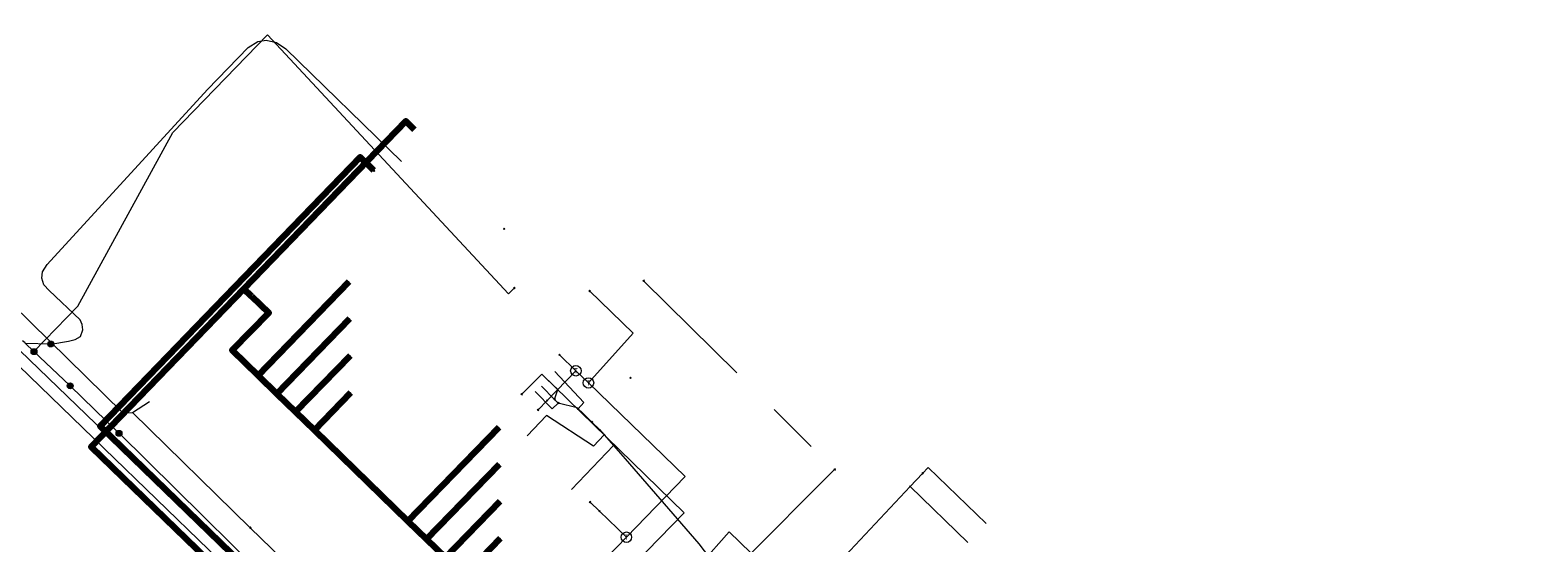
# Model space of a CAD drawing. Header units: metres. Extents: x 98902 to 136161, y 449037 to 499677.
# Tile 130 of 200: x 113632 to 113689, y 483393 to 483412. Entities that reach past the tile are written whole.
import ezdxf
from ezdxf.enums import TextEntityAlignment as Align
from ezdxf.lldxf.tags import DXFTag

# ---------------------------------------------------------------- set-up
doc = ezdxf.new("R2010")
doc.units = ezdxf.units.M
doc.linetypes.add('RI-OVERIG', pattern=[17, 5, -2, 2, -2, 0, -2, 2, -2])
for name, color, linetype, lineweight in [('B-WE-KL-DATA-G', 90, 'KL-DATA-N', 18), ('B-WE-KL-DATA_HULPSTUK-S', 90, 'Continuous', 25), ('B-WE-KL-DATA_KABELBED-G', 90, 'Continuous', 100), ('B-WE-KL-ET_LS-G', 190, 'KL-LS-N', 18), ('B-WE-KL-ET_LS_HULPSTUK-S', 190, 'Continuous', 25), ('B-WE-KL-GAS_LD-G', 50, 'KL-GAS-LD-N', 18), ('B-WE-KL-GAS_LD_HULPSTUK-S', 50, 'Continuous', 25), ('B-WE-KL-WATER-G', 170, 'KL-WATER-N', 18), ('B-WE-KL-WATER_HULPSTUK-S', 170, 'Continuous', 25), ('B-WE-RI-VRIJVERVAL-G', 210, 'RI-OVERIG', 18), ('B-WE-RI-VRIJVERVAL_HULPSTUK-S', 210, 'Continuous', 25)]:
    doc.layers.add(name, color=color, linetype=linetype, lineweight=lineweight)
doc.styles.add('NLCS-ISO', font='NLCS-ISO.ttf')
doc.styles.get("Standard").update_dxf_attribs({"font": 'arial.ttf'})
tags = doc.linetypes.add('KL-DATA-N', pattern='A,4,-1,[101,NLCS.SHX,S=0.5,R=0,X=0,Y=0],-1,4,-1,["D",Standard,S=1,R=0,X=-0.25,Y=-0.5],-1.5', length=12.5).pattern_tags.tags
tags[18] = DXFTag(74, 10)
tags = doc.linetypes.add('KL-GAS-LD-N', pattern='A,4,-1,[69,NLCS.SHX,S=0.5,R=0,X=0,Y=0],-1,4,-1,["L",Standard,S=1,R=0,X=0.25,Y=-0.5],-2', length=13).pattern_tags.tags
tags[18] = DXFTag(74, 10)
tags = doc.linetypes.add('KL-LS-N', pattern='A,4,-1,[103,NLCS.SHX,S=0.75,R=0,X=0,Y=0],-1,4,-1,["L",Standard,S=1,R=0,X=0,Y=-0.5],-2', length=13).pattern_tags.tags
tags[18] = DXFTag(74, 10)
doc.linetypes.add('KL-WATER-N', pattern='A,7,-0.5,[168,NLCS.SHX,S=0.75,R=0,X=0.75,Y=0],-2', length=9.5)

# ---------------------------------------------------------------- blocks, each defined once
blk = doc.blocks.new('SKL-WTB_HULP_OVERIG-SO')
at = {"color": 0, "linetype": 'ByBlock', "lineweight": 18}
for points in [[(-0.14, 0.14), (0.14, -0.14)], [(0.14, 0.14), (-0.14, -0.14)]]:
    blk.add_lwpolyline(points, dxfattribs=at)
at = {"color": 0, "linetype": 'ByBlock', "lineweight": 18, "style": 'NLCS-ISO', "flags": 1}
for tag, p in [('TYPE', (1.5, 0)), ('OMSCHRIJVING', (1.5, -3)), ('LABEL', (1.5, -1.5))]:
    blk.add_attdef(tag, p, '', height=1, dxfattribs=at)
blk = doc.blocks.new('SKL-WTB_HULP_T STUK-SO')
at = {"color": 0, "linetype": 'ByBlock', "lineweight": 18}
blk.add_circle((0, 0), 1, dxfattribs=at)
at = {"color": 0, "linetype": 'ByBlock', "lineweight": -2, "style": 'NLCS-ISO'}
blk.add_text('T', height=1, dxfattribs=at).set_placement((0, 0), align=Align.MIDDLE_CENTER)
at = {"color": 0, "linetype": 'ByBlock', "lineweight": 18, "style": 'NLCS-ISO', "flags": 1}
for tag, p in [('TYPE', (1.5, 0)), ('OMSCHRIJVING', (1.5, -3)), ('LABEL', (1.5, -1.5))]:
    blk.add_attdef(tag, p, '', height=1, dxfattribs=at)
blk = doc.blocks.new('SKL-WTB_HULP_MOF-SO')
at = {"linetype": 'ByBlock', "lineweight": 18}
h = blk.add_hatch(color=0, dxfattribs=at)
h.dxf.hatch_style = 1
h.paths.add_polyline_path([(-0.5625, 0, 1), (0.5625, 0, 1)])
at = {"color": 0, "linetype": 'ByBlock', "lineweight": 18}
blk.add_circle((0, 0), 0.5625, dxfattribs=at)
at = {"color": 0, "linetype": 'ByBlock', "lineweight": 18, "style": 'NLCS-ISO', "flags": 1}
for tag, p in [('TYPE', (1.5, 0)), ('OMSCHRIJVING', (1.5, -3)), ('LABEL', (1.5, -1.5))]:
    blk.add_attdef(tag, p, '', height=1, dxfattribs=at)
blk = doc.blocks.new('SRI-HULP_OVERIG-SO')
at = {"color": 0, "linetype": 'ByBlock', "lineweight": 18}
for points in [[(-0.14, 0.14), (0.14, -0.14)], [(0.14, 0.14), (-0.14, -0.14)]]:
    blk.add_lwpolyline(points, dxfattribs=at)
at = {"color": 0, "linetype": 'ByBlock', "lineweight": 18, "style": 'NLCS-ISO', "flags": 1}
for tag, p in [('TYPE', (1.5, 0)), ('OMSCHRIJVING', (1.5, -3)), ('LABEL', (1.5, -1.5))]:
    blk.add_attdef(tag, p, '', height=1, dxfattribs=at)

msp = doc.modelspace()

# ---------------------------------------------------------------- linework, layer by layer
at = {"layer": 'B-WE-KL-DATA-G', "flags": 128}
for points in [[(113794.493, 483450.208), (113789.254, 483445.35), (113787.363, 483443.597), (113783.994, 483440.132), (113779.86, 483435.881), (113779.512, 483435.523), (113766.549, 483422.1), (113764.795, 483420.248), (113754.896, 483409.887), (113752.174, 483407.094), (113747.221, 483401.976), (113736.632, 483391.034), (113735.467, 483389.83), (113728.495, 483382.65), (113722.719, 483376.714), (113720.277, 483374.204), (113719.021, 483372.913), (113717.569, 483371.421), (113715.235, 483368.969), (113710.458, 483363.942), (113705.035, 483358.234), (113690.635, 483368.715), (113682.825, 483360.731), (113680.951, 483362.546), (113680.735, 483362.755), (113679.744, 483363.717), (113678.35, 483362.282), (113676.666, 483363.919), (113675.949, 483364.616), (113675.231, 483365.313), (113674.514, 483366.01), (113671.298, 483369.134), (113670.581, 483369.831), (113669.864, 483370.527), (113669.147, 483371.224), (113666.119, 483374.166), (113665.401, 483374.863), (113664.684, 483375.56), (113663.967, 483376.256), (113660.302, 483379.817), (113659.585, 483380.514), (113658.868, 483381.21), (113658.15, 483381.907), (113653.975, 483385.962), (113653.258, 483386.659), (113652.541, 483387.356), (113651.824, 483388.053), (113648.341, 483391.437), (113647.624, 483392.134), (113646.907, 483392.831), (113646.189, 483393.528), (113642.617, 483396.998), (113641.9, 483397.695), (113641.183, 483398.392), (113643.97, 483401.261)], [(113609.057, 483421.351), (113610.12, 483420.75), (113612.827, 483419.571), (113618.497, 483414.076), (113624.027, 483408.694), (113635.294, 483397.656), (113635.661, 483397.672)], [(113680.735, 483362.755), (113679.744, 483363.717), (113678.35, 483362.282), (113676.666, 483363.919), (113675.949, 483364.616), (113675.231, 483365.313), (113674.514, 483366.01), (113671.298, 483369.134), (113670.581, 483369.831), (113669.864, 483370.527), (113669.147, 483371.224), (113666.119, 483374.166), (113665.401, 483374.863), (113664.684, 483375.56), (113663.967, 483376.256), (113660.302, 483379.817), (113659.585, 483380.514), (113658.868, 483381.21), (113658.15, 483381.907), (113653.975, 483385.962), (113653.258, 483386.659), (113652.541, 483387.356), (113651.824, 483388.053), (113648.341, 483391.437), (113647.624, 483392.134), (113646.907, 483392.831), (113646.189, 483393.528), (113642.617, 483396.998), (113641.9, 483397.695), (113640.466, 483399.089), (113639.476, 483400.05), (113640.87, 483401.485), (113640.213, 483402.123), (113639.926, 483402.401), (113646.117, 483408.796), (113646.434, 483408.488)], [(113680.735, 483362.755), (113679.744, 483363.717), (113678.35, 483362.282), (113676.666, 483363.919), (113675.949, 483364.616), (113675.231, 483365.313), (113674.514, 483366.01), (113671.298, 483369.134), (113670.581, 483369.831), (113669.864, 483370.527), (113669.147, 483371.224), (113666.119, 483374.166), (113665.401, 483374.863), (113664.684, 483375.56), (113663.967, 483376.256), (113660.302, 483379.817), (113659.585, 483380.514), (113658.868, 483381.21), (113658.15, 483381.907), (113653.975, 483385.962), (113653.258, 483386.659), (113652.541, 483387.356), (113651.824, 483388.053), (113648.341, 483391.437), (113647.624, 483392.134), (113646.907, 483392.831), (113646.189, 483393.528), (113642.617, 483396.998), (113641.9, 483397.695), (113640.466, 483399.089), (113639.476, 483400.05), (113640.87, 483401.485), (113640.213, 483402.123), (113639.926, 483402.401), (113646.117, 483408.796), (113646.434, 483408.488)], [(113680.735, 483362.755), (113679.744, 483363.717), (113678.35, 483362.282), (113676.666, 483363.919), (113675.949, 483364.616), (113675.231, 483365.313), (113674.514, 483366.01), (113671.298, 483369.134), (113670.581, 483369.831), (113669.864, 483370.527), (113669.147, 483371.224), (113666.119, 483374.166), (113665.401, 483374.863), (113664.684, 483375.56), (113663.967, 483376.256), (113660.302, 483379.817), (113659.585, 483380.514), (113658.868, 483381.21), (113658.15, 483381.907), (113653.975, 483385.962), (113653.258, 483386.659), (113652.541, 483387.356), (113651.824, 483388.053), (113648.341, 483391.437), (113647.624, 483392.134), (113646.907, 483392.831), (113646.189, 483393.528), (113642.617, 483396.998), (113641.9, 483397.695), (113640.466, 483399.089), (113639.476, 483400.05), (113640.87, 483401.485), (113640.213, 483402.123), (113639.926, 483402.401), (113646.117, 483408.796), (113646.434, 483408.488)], [(113680.735, 483362.755), (113679.744, 483363.717), (113678.35, 483362.282), (113676.666, 483363.919), (113675.949, 483364.616), (113675.231, 483365.313), (113674.514, 483366.01), (113671.298, 483369.134), (113670.581, 483369.831), (113669.864, 483370.527), (113669.147, 483371.224), (113666.119, 483374.166), (113665.401, 483374.863), (113664.684, 483375.56), (113663.967, 483376.256), (113660.302, 483379.817), (113659.585, 483380.514), (113658.868, 483381.21), (113658.15, 483381.907), (113653.975, 483385.962), (113653.258, 483386.659), (113652.541, 483387.356), (113651.824, 483388.053), (113648.341, 483391.437), (113647.624, 483392.134), (113646.907, 483392.831), (113646.189, 483393.528), (113642.617, 483396.998), (113641.9, 483397.695), (113640.466, 483399.089), (113639.476, 483400.05), (113640.87, 483401.485), (113640.213, 483402.123), (113639.926, 483402.401), (113646.117, 483408.796), (113646.434, 483408.488)], [(113680.735, 483362.755), (113679.744, 483363.717), (113678.35, 483362.282), (113676.666, 483363.919), (113675.949, 483364.616), (113675.231, 483365.313), (113674.514, 483366.01), (113671.298, 483369.134), (113670.581, 483369.831), (113669.864, 483370.527), (113669.147, 483371.224), (113666.119, 483374.166), (113665.401, 483374.863), (113664.684, 483375.56), (113663.967, 483376.256), (113660.302, 483379.817), (113659.585, 483380.514), (113658.868, 483381.21), (113658.15, 483381.907), (113653.975, 483385.962), (113653.258, 483386.659), (113652.541, 483387.356), (113651.824, 483388.053), (113648.341, 483391.437), (113647.624, 483392.134), (113646.907, 483392.831), (113646.189, 483393.528), (113642.617, 483396.998), (113641.9, 483397.695), (113640.466, 483399.089), (113639.476, 483400.05), (113640.87, 483401.485), (113640.213, 483402.123), (113639.926, 483402.401), (113646.117, 483408.796), (113646.434, 483408.488)], [(113680.735, 483362.755), (113679.744, 483363.717), (113678.35, 483362.282), (113676.666, 483363.919), (113675.949, 483364.616), (113675.231, 483365.313), (113674.514, 483366.01), (113671.298, 483369.134), (113670.581, 483369.831), (113669.864, 483370.527), (113669.147, 483371.224), (113666.119, 483374.166), (113665.401, 483374.863), (113664.684, 483375.56), (113663.967, 483376.256), (113660.302, 483379.817), (113659.585, 483380.514), (113658.868, 483381.21), (113658.15, 483381.907), (113653.975, 483385.962), (113653.258, 483386.659), (113652.541, 483387.356), (113651.824, 483388.053), (113648.341, 483391.437), (113647.624, 483392.134), (113646.907, 483392.831), (113646.189, 483393.528), (113642.617, 483396.998), (113641.9, 483397.695), (113640.466, 483399.089), (113639.476, 483400.05), (113640.87, 483401.485), (113640.213, 483402.123), (113639.926, 483402.401), (113646.117, 483408.796), (113646.434, 483408.488)], [(113705.252, 483358.027), (113705.035, 483358.234), (113690.635, 483368.715), (113682.825, 483360.731), (113680.951, 483362.546), (113680.735, 483362.755), (113679.744, 483363.717), (113678.35, 483362.282), (113676.666, 483363.919), (113675.949, 483364.616), (113675.231, 483365.313), (113674.514, 483366.01), (113671.298, 483369.134), (113670.581, 483369.831), (113669.864, 483370.527), (113669.147, 483371.224), (113666.119, 483374.166), (113665.401, 483374.863), (113664.684, 483375.56), (113663.967, 483376.256), (113660.302, 483379.817), (113659.585, 483380.514), (113658.868, 483381.21), (113658.15, 483381.907), (113653.975, 483385.962), (113653.258, 483386.659), (113652.541, 483387.356), (113651.824, 483388.053), (113648.341, 483391.437), (113647.624, 483392.134), (113646.907, 483392.831), (113646.189, 483393.528), (113642.617, 483396.998), (113641.9, 483397.695), (113640.466, 483399.089), (113639.476, 483400.05), (113640.87, 483401.485), (113640.213, 483402.123), (113639.926, 483402.401), (113646.117, 483408.796), (113646.434, 483408.488)], [(113680.735, 483362.755), (113679.744, 483363.717), (113678.35, 483362.282), (113676.666, 483363.919), (113675.949, 483364.616), (113675.231, 483365.313), (113674.514, 483366.01), (113671.298, 483369.134), (113670.581, 483369.831), (113669.864, 483370.527), (113669.147, 483371.224), (113666.119, 483374.166), (113665.401, 483374.863), (113664.684, 483375.56), (113663.967, 483376.256), (113660.302, 483379.817), (113659.585, 483380.514), (113658.868, 483381.21), (113658.15, 483381.907), (113653.975, 483385.962), (113653.258, 483386.659), (113652.541, 483387.356), (113651.824, 483388.053), (113648.341, 483391.437), (113647.624, 483392.134), (113646.907, 483392.831), (113646.189, 483393.528), (113642.617, 483396.998), (113641.9, 483397.695), (113640.466, 483399.089), (113639.476, 483400.05), (113640.87, 483401.485), (113640.213, 483402.123), (113639.926, 483402.401), (113646.117, 483408.796), (113646.434, 483408.488)], [(113680.735, 483362.755), (113679.744, 483363.717), (113678.35, 483362.282), (113676.666, 483363.919), (113675.949, 483364.616), (113675.231, 483365.313), (113674.514, 483366.01), (113671.298, 483369.134), (113670.581, 483369.831), (113669.864, 483370.527), (113669.147, 483371.224), (113666.119, 483374.166), (113665.401, 483374.863), (113664.684, 483375.56), (113663.967, 483376.256), (113660.302, 483379.817), (113659.585, 483380.514), (113658.868, 483381.21), (113658.15, 483381.907), (113653.975, 483385.962), (113653.258, 483386.659), (113652.541, 483387.356), (113651.824, 483388.053), (113648.341, 483391.437), (113647.624, 483392.134), (113646.907, 483392.831), (113646.189, 483393.528), (113642.617, 483396.998), (113641.9, 483397.695), (113640.466, 483399.089), (113639.476, 483400.05), (113640.87, 483401.485), (113640.213, 483402.123), (113639.926, 483402.401), (113646.117, 483408.796), (113646.434, 483408.488)], [(113680.735, 483362.755), (113679.744, 483363.717), (113678.35, 483362.282), (113676.666, 483363.919), (113675.949, 483364.616), (113675.231, 483365.313), (113674.514, 483366.01), (113671.298, 483369.134), (113670.581, 483369.831), (113669.864, 483370.527), (113669.147, 483371.224), (113666.119, 483374.166), (113665.401, 483374.863), (113664.684, 483375.56), (113663.967, 483376.256), (113660.302, 483379.817), (113659.585, 483380.514), (113658.868, 483381.21), (113658.15, 483381.907), (113653.975, 483385.962), (113653.258, 483386.659), (113652.541, 483387.356), (113651.824, 483388.053), (113648.341, 483391.437), (113647.624, 483392.134), (113646.907, 483392.831), (113646.189, 483393.528), (113642.617, 483396.998), (113641.9, 483397.695), (113640.466, 483399.089), (113639.476, 483400.05), (113640.87, 483401.485), (113640.213, 483402.123), (113639.926, 483402.401), (113646.117, 483408.796), (113646.434, 483408.488)], [(113680.735, 483362.755), (113679.744, 483363.717), (113678.35, 483362.282), (113676.666, 483363.919), (113675.949, 483364.616), (113675.231, 483365.313), (113674.514, 483366.01), (113671.298, 483369.134), (113670.581, 483369.831), (113669.864, 483370.527), (113669.147, 483371.224), (113666.119, 483374.166), (113665.401, 483374.863), (113664.684, 483375.56), (113663.967, 483376.256), (113660.302, 483379.817), (113659.585, 483380.514), (113658.868, 483381.21), (113658.15, 483381.907), (113653.975, 483385.962), (113653.258, 483386.659), (113652.541, 483387.356), (113651.824, 483388.053), (113648.341, 483391.437), (113647.624, 483392.134), (113646.907, 483392.831), (113646.189, 483393.528), (113642.617, 483396.998), (113641.9, 483397.695), (113640.466, 483399.089), (113639.476, 483400.05), (113640.87, 483401.485), (113640.213, 483402.123), (113639.926, 483402.401), (113646.117, 483408.796), (113646.434, 483408.488)], [(113680.735, 483362.755), (113679.744, 483363.717), (113678.35, 483362.282), (113676.666, 483363.919), (113675.949, 483364.616), (113675.231, 483365.313), (113674.514, 483366.01), (113671.298, 483369.134), (113670.581, 483369.831), (113669.864, 483370.527), (113669.147, 483371.224), (113666.119, 483374.166), (113665.401, 483374.863), (113664.684, 483375.56), (113663.967, 483376.256), (113660.302, 483379.817), (113659.585, 483380.514), (113658.868, 483381.21), (113658.15, 483381.907), (113653.975, 483385.962), (113653.258, 483386.659), (113652.541, 483387.356), (113651.824, 483388.053), (113648.341, 483391.437), (113647.624, 483392.134), (113646.907, 483392.831), (113646.189, 483393.528), (113642.617, 483396.998), (113641.9, 483397.695), (113640.466, 483399.089), (113639.476, 483400.05), (113640.87, 483401.485), (113640.213, 483402.123), (113639.926, 483402.401), (113646.117, 483408.796), (113646.434, 483408.488)], [(113680.735, 483362.755), (113679.744, 483363.717), (113678.35, 483362.282), (113676.666, 483363.919), (113675.949, 483364.616), (113675.231, 483365.313), (113674.514, 483366.01), (113671.298, 483369.134), (113670.581, 483369.831), (113669.864, 483370.527), (113669.147, 483371.224), (113666.119, 483374.166), (113665.401, 483374.863), (113664.684, 483375.56), (113663.967, 483376.256), (113660.302, 483379.817), (113659.585, 483380.514), (113658.868, 483381.21), (113658.15, 483381.907), (113653.975, 483385.962), (113653.258, 483386.659), (113652.541, 483387.356), (113651.824, 483388.053), (113648.341, 483391.437), (113647.624, 483392.134), (113646.907, 483392.831), (113646.189, 483393.528), (113642.617, 483396.998), (113641.9, 483397.695), (113640.466, 483399.089), (113639.476, 483400.05), (113640.87, 483401.485), (113640.213, 483402.123), (113639.926, 483402.401), (113646.117, 483408.796), (113646.434, 483408.488)], [(113680.735, 483362.755), (113679.744, 483363.717), (113678.35, 483362.282), (113676.666, 483363.919), (113675.949, 483364.616), (113675.231, 483365.313), (113674.514, 483366.01), (113671.298, 483369.134), (113670.581, 483369.831), (113669.864, 483370.527), (113669.147, 483371.224), (113666.119, 483374.166), (113665.401, 483374.863), (113664.684, 483375.56), (113663.967, 483376.256), (113660.302, 483379.817), (113659.585, 483380.514), (113658.868, 483381.21), (113658.15, 483381.907), (113653.975, 483385.962), (113653.258, 483386.659), (113652.541, 483387.356), (113651.824, 483388.053), (113648.341, 483391.437), (113647.624, 483392.134), (113646.907, 483392.831), (113646.189, 483393.528), (113642.617, 483396.998), (113641.9, 483397.695), (113640.466, 483399.089), (113639.476, 483400.05), (113640.87, 483401.485), (113640.213, 483402.123), (113639.926, 483402.401), (113646.117, 483408.796), (113646.434, 483408.488)], [(113680.735, 483362.755), (113679.744, 483363.717), (113678.35, 483362.282), (113676.666, 483363.919), (113675.949, 483364.616), (113675.231, 483365.313), (113674.514, 483366.01), (113671.298, 483369.134), (113670.581, 483369.831), (113669.864, 483370.527), (113669.147, 483371.224), (113666.119, 483374.166), (113665.401, 483374.863), (113664.684, 483375.56), (113663.967, 483376.256), (113660.302, 483379.817), (113659.585, 483380.514), (113658.868, 483381.21), (113658.15, 483381.907), (113653.975, 483385.962), (113653.258, 483386.659), (113652.541, 483387.356), (113651.824, 483388.053), (113648.341, 483391.437), (113647.624, 483392.134), (113646.907, 483392.831), (113646.189, 483393.528), (113642.617, 483396.998), (113641.9, 483397.695), (113640.466, 483399.089), (113643.95, 483402.675)], [(113680.735, 483362.755), (113679.744, 483363.717), (113678.35, 483362.282), (113676.666, 483363.919), (113675.949, 483364.616), (113675.231, 483365.313), (113674.514, 483366.01), (113671.298, 483369.134), (113670.581, 483369.831), (113669.864, 483370.527), (113669.147, 483371.224), (113666.119, 483374.166), (113665.401, 483374.863), (113664.684, 483375.56), (113663.967, 483376.256), (113660.302, 483379.817), (113659.585, 483380.514), (113658.868, 483381.21), (113658.15, 483381.907), (113653.975, 483385.962), (113653.258, 483386.659), (113652.541, 483387.356), (113651.824, 483388.053), (113648.341, 483391.437), (113647.624, 483392.134), (113646.907, 483392.831), (113646.189, 483393.528), (113642.617, 483396.998), (113641.9, 483397.695), (113640.466, 483399.089), (113643.95, 483402.675)], [(113680.735, 483362.755), (113679.744, 483363.717), (113678.35, 483362.282), (113676.666, 483363.919), (113675.949, 483364.616), (113675.231, 483365.313), (113674.514, 483366.01), (113671.298, 483369.134), (113670.581, 483369.831), (113669.864, 483370.527), (113669.147, 483371.224), (113666.119, 483374.166), (113665.401, 483374.863), (113664.684, 483375.56), (113663.967, 483376.256), (113660.302, 483379.817), (113659.585, 483380.514), (113658.868, 483381.21), (113658.15, 483381.907), (113653.975, 483385.962), (113653.258, 483386.659), (113652.541, 483387.356), (113651.824, 483388.053), (113648.341, 483391.437), (113647.624, 483392.134), (113646.907, 483392.831), (113646.189, 483393.528), (113642.617, 483396.998), (113641.9, 483397.695), (113640.466, 483399.089), (113643.95, 483402.675)], [(113680.735, 483362.755), (113679.744, 483363.717), (113678.35, 483362.282), (113676.666, 483363.919), (113675.949, 483364.616), (113675.231, 483365.313), (113674.514, 483366.01), (113671.298, 483369.134), (113670.581, 483369.831), (113669.864, 483370.527), (113669.147, 483371.224), (113666.119, 483374.166), (113665.401, 483374.863), (113664.684, 483375.56), (113663.967, 483376.256), (113660.302, 483379.817), (113659.585, 483380.514), (113658.868, 483381.21), (113658.15, 483381.907), (113653.975, 483385.962), (113653.258, 483386.659), (113652.541, 483387.356), (113651.824, 483388.053), (113648.341, 483391.437), (113647.624, 483392.134), (113646.907, 483392.831), (113646.189, 483393.528), (113642.617, 483396.998), (113641.9, 483397.695), (113640.466, 483399.089), (113643.95, 483402.675)], [(113680.735, 483362.755), (113679.744, 483363.717), (113678.35, 483362.282), (113676.666, 483363.919), (113675.949, 483364.616), (113675.231, 483365.313), (113674.514, 483366.01), (113671.298, 483369.134), (113670.581, 483369.831), (113669.864, 483370.527), (113669.147, 483371.224), (113666.119, 483374.166), (113665.401, 483374.863), (113664.684, 483375.56), (113663.967, 483376.256), (113660.302, 483379.817), (113659.585, 483380.514), (113658.868, 483381.21), (113658.15, 483381.907), (113653.975, 483385.962), (113653.258, 483386.659), (113652.541, 483387.356), (113651.824, 483388.053), (113648.341, 483391.437), (113647.624, 483392.134), (113646.907, 483392.831), (113646.189, 483393.528), (113642.617, 483396.998), (113641.9, 483397.695), (113643.991, 483399.847)], [(113680.735, 483362.755), (113679.744, 483363.717), (113678.35, 483362.282), (113676.666, 483363.919), (113675.949, 483364.616), (113675.231, 483365.313), (113674.514, 483366.01), (113671.298, 483369.134), (113670.581, 483369.831), (113669.864, 483370.527), (113669.147, 483371.224), (113666.119, 483374.166), (113665.401, 483374.863), (113664.684, 483375.56), (113663.967, 483376.256), (113660.302, 483379.817), (113659.585, 483380.514), (113658.868, 483381.21), (113658.15, 483381.907), (113653.975, 483385.962), (113653.258, 483386.659), (113652.541, 483387.356), (113651.824, 483388.053), (113648.341, 483391.437), (113647.624, 483392.134), (113646.907, 483392.831), (113646.189, 483393.528), (113642.617, 483396.998), (113644.011, 483398.433)], [(113635.661, 483397.672), (113636.318, 483398.099)], [(113635.661, 483397.672), (113640.166, 483393.275)], [(113680.735, 483362.755), (113679.744, 483363.717), (113678.35, 483362.282), (113676.666, 483363.919), (113675.949, 483364.616), (113675.231, 483365.313), (113674.514, 483366.01), (113671.298, 483369.134), (113670.581, 483369.831), (113669.864, 483370.527), (113669.147, 483371.224), (113666.119, 483374.166), (113665.401, 483374.863), (113664.684, 483375.56), (113663.967, 483376.256), (113660.302, 483379.817), (113659.585, 483380.514), (113658.868, 483381.21), (113658.15, 483381.907), (113653.975, 483385.962), (113653.258, 483386.659), (113652.541, 483387.356), (113651.824, 483388.053), (113648.341, 483391.437), (113647.624, 483392.134), (113646.907, 483392.831), (113646.189, 483393.528), (113649.674, 483397.114)], [(113680.735, 483362.755), (113679.744, 483363.717), (113678.35, 483362.282), (113676.666, 483363.919), (113675.949, 483364.616), (113675.231, 483365.313), (113674.514, 483366.01), (113671.298, 483369.134), (113670.581, 483369.831), (113669.864, 483370.527), (113669.147, 483371.224), (113666.119, 483374.166), (113665.401, 483374.863), (113664.684, 483375.56), (113663.967, 483376.256), (113660.302, 483379.817), (113659.585, 483380.514), (113658.868, 483381.21), (113658.15, 483381.907), (113653.975, 483385.962), (113653.258, 483386.659), (113652.541, 483387.356), (113651.824, 483388.053), (113648.341, 483391.437), (113647.624, 483392.134), (113646.907, 483392.831), (113649.694, 483395.7)], [(113680.735, 483362.755), (113679.744, 483363.717), (113678.35, 483362.282), (113676.666, 483363.919), (113675.949, 483364.616), (113675.231, 483365.313), (113674.514, 483366.01), (113671.298, 483369.134), (113670.581, 483369.831), (113669.864, 483370.527), (113669.147, 483371.224), (113666.119, 483374.166), (113665.401, 483374.863), (113664.684, 483375.56), (113663.967, 483376.256), (113660.302, 483379.817), (113659.585, 483380.514), (113658.868, 483381.21), (113658.15, 483381.907), (113653.975, 483385.962), (113653.258, 483386.659), (113652.541, 483387.356), (113651.824, 483388.053), (113648.341, 483391.437), (113647.624, 483392.134), (113649.714, 483394.286)], [(113640.166, 483393.275), (113642.606, 483390.899)], [(113680.735, 483362.755), (113679.744, 483363.717), (113678.35, 483362.282), (113676.666, 483363.919), (113675.949, 483364.616), (113675.231, 483365.313), (113674.514, 483366.01), (113671.298, 483369.134), (113670.581, 483369.831), (113669.864, 483370.527), (113669.147, 483371.224), (113666.119, 483374.166), (113665.401, 483374.863), (113664.684, 483375.56), (113663.967, 483376.256), (113660.302, 483379.817), (113659.585, 483380.514), (113658.868, 483381.21), (113658.15, 483381.907), (113653.975, 483385.962), (113653.258, 483386.659), (113652.541, 483387.356), (113651.824, 483388.053), (113648.341, 483391.437), (113649.735, 483392.872)]]:
    msp.add_lwpolyline(points, dxfattribs=at)
at = {"layer": 'B-WE-KL-DATA_KABELBED-G', "flags": 128}
for points in [[(113639.926, 483402.401), (113646.117, 483408.796), (113646.434, 483408.488)], [(113644.894, 483406.913), (113644.369, 483407.421), (113634.423, 483397.147), (113651.489, 483380.626)], [(113639.926, 483402.401), (113634.083, 483396.366), (113647.764, 483383.121)], [(113640.213, 483402.123), (113639.926, 483402.401)], [(113640.466, 483399.089), (113643.95, 483402.675)], [(113640.213, 483402.123), (113640.87, 483401.485), (113639.476, 483400.05), (113640.466, 483399.089)], [(113641.183, 483398.392), (113643.97, 483401.261)], [(113641.9, 483397.695), (113643.991, 483399.847)], [(113640.466, 483399.089), (113641.183, 483398.392)], [(113641.183, 483398.392), (113641.9, 483397.695)], [(113642.617, 483396.998), (113644.011, 483398.433)], [(113641.9, 483397.695), (113642.617, 483396.998)], [(113642.617, 483396.998), (113646.189, 483393.528)], [(113646.189, 483393.528), (113649.674, 483397.114)], [(113646.907, 483392.831), (113649.694, 483395.7)], [(113647.624, 483392.134), (113649.714, 483394.286)], [(113646.189, 483393.528), (113646.907, 483392.831)], [(113646.907, 483392.831), (113647.624, 483392.134)], [(113648.341, 483391.437), (113649.735, 483392.872)]]:
    msp.add_lwpolyline(points, dxfattribs=at)
at = {"layer": 'B-WE-KL-ET_LS-G', "flags": 128}
for points in [[(113749.386, 483431.678), (113748.613, 483431.666), (113748.265, 483431.517), (113748.121, 483431.166), (113748.121, 483422.477), (113748.116, 483422.431), (113748.1, 483422.387), (113747.917, 483422.024), (113747.274, 483421.113), (113746.524, 483420.241), (113744.022, 483417.668), (113743.853, 483417.407), (113743.796, 483417.102), (113743.76, 483416.91), (113743.654, 483416.747), (113736.444, 483409.331), (113736.321, 483409.239), (113736.176, 483409.188), (113735.172, 483409.002), (113734.2, 483409.099), (113733.454, 483409.413), (113733.266, 483409.539), (113732.982, 483409.624), (113732.699, 483409.533), (113732.677, 483409.516), (113732.655, 483409.498), (113731.804, 483408.744), (113727.642, 483405.026), (113726.61, 483404.14), (113713.671, 483390.896), (113700.49, 483377.263), (113697.551, 483374.282), (113684.066, 483360.61), (113677.889, 483354.367), (113677.539, 483354.219), (113677.185, 483354.36), (113672.913, 483358.496), (113669.028, 483362.257), (113663.024, 483368.069), (113653.943, 483376.861), (113651.504, 483379.222), (113648.162, 483382.332), (113648.118, 483382.391), (113648.099, 483382.461), (113647.981, 483383.819), (113647.934, 483383.99), (113647.831, 483384.135), (113642.025, 483389.755), (113639.724, 483391.982), (113638.996, 483392.682), (113625.165, 483405.995), (113624.483, 483406.672), (113613.135, 483417.955), (113611.307, 483419.879), (113585.845, 483434.311), (113585.027, 483434.775), (113580.414, 483437.39), (113580.261, 483437.446), (113580.097, 483437.45), (113574.212, 483436.619), (113573.998, 483436.635), (113573.811, 483436.74), (113570.833, 483439.377), (113570.425, 483439.739), (113547.553, 483459.999), (113547.386, 483460.34), (113547.506, 483460.7), (113549.737, 483463.286), (113549.857, 483463.65), (113549.684, 483463.993), (113536.267, 483475.246), (113534.647, 483476.496), (113525.98, 483483.626), (113525.799, 483483.971), (113525.921, 483484.341), (113534.425, 483494.062), (113539.972, 483500.399), (113550.433, 483512.045), (113553.084, 483514.786), (113558, 483520.396), (113558.609, 483521.092), (113558.732, 483521.452), (113558.565, 483521.795), (113548.563, 483530.676), (113547.441, 483531.672), (113541.299, 483537.126), (113529.669, 483547.319), (113526.605, 483550.167), (113526.36, 483550.292), (113526.087, 483550.268), (113524.697, 483549.739), (113524.42, 483549.61), (113523.913, 483549.166), (113512.109, 483533.504), (113508.254, 483528.313), (113505.567, 483524.695), (113504.921, 483524.145), (113490.232, 483515.168), (113490.019, 483515.462), (113485.29, 483518.936), (113483.193, 483520.937), (113481.112, 483522.922), (113474.006, 483529.024), (113454.687, 483545.614), (113454.11, 483546.109), (113435.466, 483562.12), (113434.925, 483562.593), (113421.572, 483574.29), (113417.187, 483578.018), (113416.308, 483578.765), (113414.922, 483579.944), (113408.27, 483585.6), (113397.672, 483594.776), (113397.262, 483595.131), (113395.849, 483596.408), (113394.531, 483597.776), (113393.416, 483599.32), (113392.051, 483602.247), (113391.587, 483603.947), (113391.319, 483605.578), (113391.191, 483607.551), (113390.934, 483611.397), (113392.313, 483614.724), (113404.95, 483631.542)], [(113631.899, 483399.999), (113633.573, 483401.731), (113637.212, 483408.366), (113640.829, 483412.103), (113650.04, 483402.212), (113650.25, 483402.428)], [(113632.54, 483400.29), (113633.22, 483400.4), (113633.48, 483400.46), (113633.68, 483400.58), (113633.77, 483400.83), (113633.74, 483401.04), (113633.66, 483401.21), (113632.48, 483402.34), (113632.27, 483402.55), (113632.2, 483402.81), (113632.22, 483403.05), (113632.4, 483403.33), (113638.53, 483410.01), (113640.09, 483411.61), (113640.45, 483411.85), (113640.77, 483411.89), (113641.17, 483411.81), (113641.52, 483411.56), (113645.94, 483407.26)], [(113677.104, 483356.093), (113676.63, 483356.79), (113676.63, 483356.8), (113675.73, 483357.59), (113674.91, 483358.38), (113673.822, 483359.439), (113673.816, 483359.445), (113673.39, 483359.86), (113673.378, 483359.872), (113670.13, 483363.01), (113670.13, 483363.02), (113661.027, 483371.823), (113660.493, 483372.34), (113659.5, 483373.3), (113659.49, 483373.31), (113658.988, 483373.796), (113658.424, 483374.343), (113657.52, 483375.22), (113657.51, 483375.23), (113657.463, 483375.275), (113655.934, 483376.762), (113655.877, 483376.818), (113655.34, 483377.34), (113655.33, 483377.35), (113654.879, 483377.782), (113654.003, 483378.62), (113652.835, 483379.736), (113651.381, 483381.127), (113649.838, 483382.603), (113647.748, 483384.602), (113646.501, 483385.795), (113644.187, 483388.008), (113643.821, 483388.358), (113642.69, 483389.44), (113642.68, 483389.45), (113635.15, 483396.88), (113635.14, 483396.89), (113633.28, 483398.69), (113633.27, 483398.7), (113631.899, 483399.999), (113631.56, 483400.32), (113631.56, 483400.33), (113631.46, 483400.41)], [(113631.56, 483400.32), (113632.54, 483400.3), (113632.54, 483400.29)], [(113647.748, 483384.602), (113656.752, 483393.84), (113651.309, 483399.145), (113650.54, 483398.376)]]:
    msp.add_lwpolyline(points, dxfattribs=at)
at = {"layer": 'B-WE-KL-GAS_LD-G', "flags": 128}
for points in [[(113610.475, 483419.638), (113634.58, 483396.302), (113646.58, 483384.685), (113653.667, 483377.824), (113656.074, 483375.494), (113668.095, 483363.857), (113668.129, 483363.824), (113670.702, 483361.333)], [(113653.091, 483398.804), (113654.798, 483400.699), (113653.135, 483402.316)], [(113652.611, 483399.268), (113651.982, 483399.876)], [(113652.611, 483399.268), (113651.512, 483398.132)], [(113653.091, 483398.804), (113652.611, 483399.268)], [(113654.541, 483392.912), (113656.784, 483395.229), (113653.091, 483398.804)], [(113651.512, 483398.132), (113651.164, 483397.773)], [(113653.511, 483393.906), (113653.151, 483394.253)], [(113654.541, 483392.912), (113653.511, 483393.906)], [(113653.055, 483391.376), (113655.221, 483389.453), (113658.471, 483393.113), (113663.881, 483387.875)], [(113653.055, 483391.376), (113654.541, 483392.912)]]:
    msp.add_lwpolyline(points, dxfattribs=at)
at = {"layer": 'B-WE-KL-WATER-G', "flags": 128}
for points in [[(113651.917, 483398.547), (113651.501, 483398.951)], [(113651.806, 483399.243), (113652.909, 483398.058), (113652.692, 483397.817)], [(113651.939, 483398.037), (113651.7, 483397.811), (113651.05, 483398.474)], [(113651.795, 483398.176), (113651.291, 483398.677)], [(113653.224, 483397.31), (113652.862, 483397.656), (113652.692, 483397.817), (113652.657, 483397.85), (113651.939, 483398.037), (113651.795, 483398.176), (113651.917, 483398.547)], [(113653.694, 483396.822), (113653.282, 483396.395), (113651.491, 483397.558), (113650.746, 483396.784)], [(113653.224, 483397.31), (113653.518, 483397.025), (113653.694, 483396.822), (113654.049, 483396.413), (113654.493, 483395.902), (113657.306, 483392.662), (113658.128, 483391.591), (113658.28, 483390.886), (113658.585, 483389.476), (113658.153, 483388.924), (113657.961, 483388.68), (113652.469, 483381.672), (113652.077, 483381.171)], [(113652.448, 483394.74), (113654.049, 483396.413)], [(113665.855, 483395.35), (113666.074, 483395.577), (113668.289, 483393.432)], [(113658.28, 483390.886), (113659.188, 483390.803), (113660.829, 483390.94), (113661.855, 483391.316), (113662.709, 483391.999), (113665.387, 483394.852), (113665.855, 483395.35)], [(113665.387, 483394.852), (113667.595, 483392.715)]]:
    msp.add_lwpolyline(points, dxfattribs=at)
at = {"layer": 'B-WE-RI-VRIJVERVAL-G', "flags": 128}
for points in [[(113655.2, 483402.7), (113662.5, 483395.5)], [(113662.5, 483395.5), (113644.97, 483377.92)]]:
    msp.add_lwpolyline(points, dxfattribs=at)

# ---------------------------------------------------------------- block references
at = {"layer": 'B-WE-KL-DATA_HULPSTUK-S', "xscale": 0.2, "yscale": 0.2, "zscale": 0.2}
for p in [(113644.894, 483406.913), (113640.166, 483393.275)]:
    msp.add_blockref('SKL-WTB_HULP_OVERIG-SO', p, dxfattribs=at)
at = {"layer": 'B-WE-KL-ET_LS_HULPSTUK-S', "xscale": 0.2, "yscale": 0.2, "zscale": 0.2}
for name, p in [('SKL-WTB_HULP_OVERIG-SO', (113649.872, 483404.688)), ('SKL-WTB_HULP_OVERIG-SO', (113649.872, 483404.688)), ('SKL-WTB_HULP_OVERIG-SO', (113650.25, 483402.428)), ('SKL-WTB_HULP_MOF-SO', (113631.899, 483399.999)), ('SKL-WTB_HULP_MOF-SO', (113632.54, 483400.29)), ('SKL-WTB_HULP_OVERIG-SO', (113654.7, 483399)), ('SKL-WTB_HULP_MOF-SO', (113633.28, 483398.69)), ('SKL-WTB_HULP_OVERIG-SO', (113650.54, 483398.376)), ('SKL-WTB_HULP_MOF-SO', (113635.15, 483396.88))]:
    msp.add_blockref(name, p, dxfattribs=at)
at = {"layer": 'B-WE-KL-GAS_LD_HULPSTUK-S', "xscale": 0.2, "yscale": 0.2, "zscale": 0.2}
for name, p in [('SKL-WTB_HULP_OVERIG-SO', (113653.135, 483402.316)), ('SKL-WTB_HULP_OVERIG-SO', (113651.982, 483399.876)), ('SKL-WTB_HULP_T STUK-SO', (113652.611, 483399.268)), ('SKL-WTB_HULP_T STUK-SO', (113653.091, 483398.804)), ('SKL-WTB_HULP_OVERIG-SO', (113651.164, 483397.773)), ('SKL-WTB_HULP_OVERIG-SO', (113651.164, 483397.773)), ('SKL-WTB_HULP_OVERIG-SO', (113651.164, 483397.773)), ('SKL-WTB_HULP_OVERIG-SO', (113651.164, 483397.773)), ('SKL-WTB_HULP_OVERIG-SO', (113651.164, 483397.773)), ('SKL-WTB_HULP_OVERIG-SO', (113651.164, 483397.773)), ('SKL-WTB_HULP_OVERIG-SO', (113651.164, 483397.773)), ('SKL-WTB_HULP_OVERIG-SO', (113651.512, 483398.132)), ('SKL-WTB_HULP_OVERIG-SO', (113653.151, 483394.253)), ('SKL-WTB_HULP_OVERIG-SO', (113653.151, 483394.253)), ('SKL-WTB_HULP_OVERIG-SO', (113653.151, 483394.253)), ('SKL-WTB_HULP_OVERIG-SO', (113653.151, 483394.253)), ('SKL-WTB_HULP_OVERIG-SO', (113653.511, 483393.906)), ('SKL-WTB_HULP_T STUK-SO', (113654.541, 483392.912))]:
    msp.add_blockref(name, p, dxfattribs=at)
at = {"layer": 'B-WE-KL-WATER_HULPSTUK-S', "xscale": 0.2, "yscale": 0.2, "zscale": 0.2}
for p in [(113651.917, 483398.547), (113651.795, 483398.176), (113651.939, 483398.037), (113652.692, 483397.817), (113653.224, 483397.31), (113653.694, 483396.822), (113654.049, 483396.413), (113665.387, 483394.852), (113665.855, 483395.35)]:
    msp.add_blockref('SKL-WTB_HULP_OVERIG-SO', p, dxfattribs=at)
at = {"layer": 'B-WE-RI-VRIJVERVAL_HULPSTUK-S', "xscale": 0.2, "yscale": 0.2, "zscale": 0.2}
for p in [(113655.2, 483402.7), (113662.5, 483395.5)]:
    msp.add_blockref('SRI-HULP_OVERIG-SO', p, dxfattribs=at)

doc.saveas('drawing.dxf')
